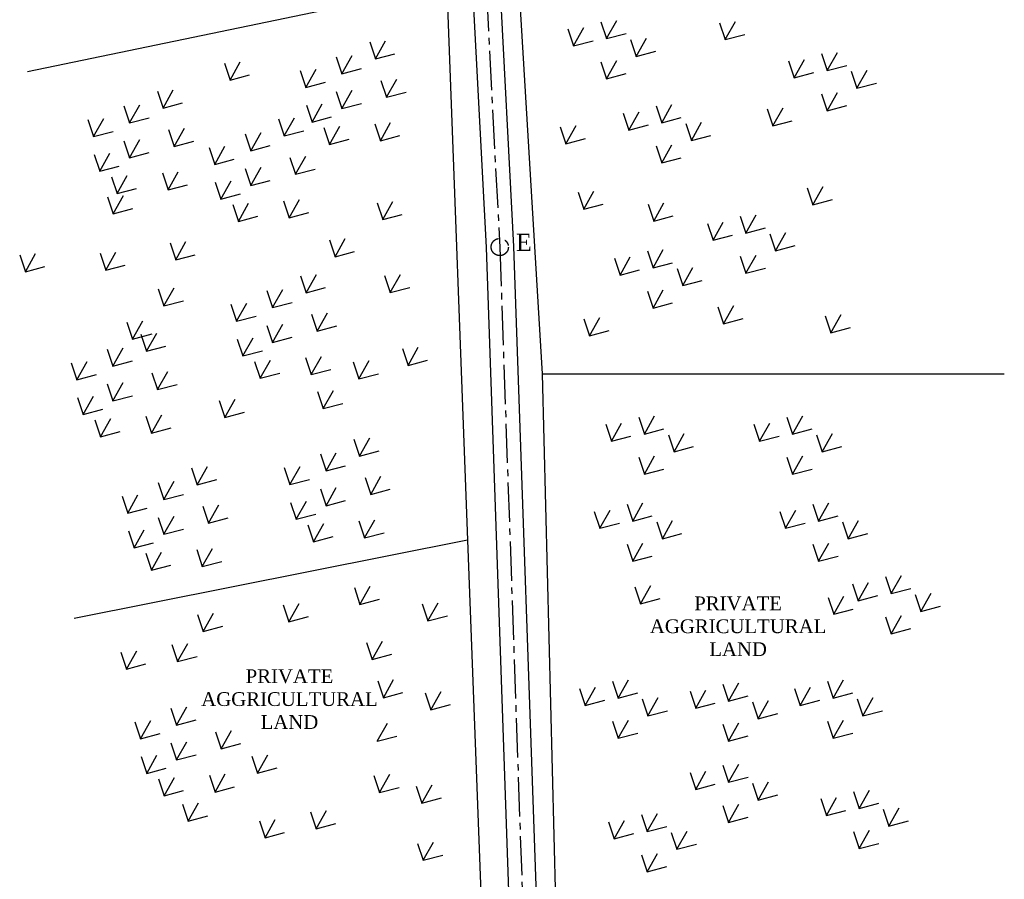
# Model space of a CAD drawing. Header units: millimetres. Extents: x 8801650 to 44133153, y -2891360 to -1762630.
# Tile 3 of 17: x 9202110 to 9345370, y -2637257 to -2512226. Entities that reach past the tile are written whole.
import ezdxf

# ---------------------------------------------------------------- set-up
doc = ezdxf.new("R2010")
doc.units = ezdxf.units.MM
doc.linetypes.add('CENTER2', pattern=[28.575, 19.05, -3.175, 3.175, -3.175])
doc.styles.get("Standard").update_dxf_attribs({"font": 'times.ttf', "height": 5000})

msp = doc.modelspace()

# ---------------------------------------------------------------- linework, layer by layer
for p, q in [((9262790, -2468400), (9267270, -2587940)), ((9273865, -2493254), (9278130, -2563730)), ((9265090, -2506970), (9203270, -2519790)), ((9286673, -2512516), (9287496, -2514983)), ((9287496, -2514983), (9288984, -2512334)), ((9303930, -2512660), (9304753, -2515127)), ((9304753, -2515127), (9306241, -2512478)), ((9281883, -2513566), (9282706, -2516033)), ((9282706, -2516033), (9284194, -2513384)), ((9253040, -2515460), (9253863, -2517927)), ((9253863, -2517927), (9255351, -2515278)), ((9282706, -2516033), (9285550, -2515280)), ((9287496, -2514983), (9290340, -2514230)), ((9290993, -2515096), (9291816, -2517563)), ((9291816, -2517563), (9293304, -2514914)), ((9304753, -2515127), (9307597, -2514374)), ((9291816, -2517563), (9294660, -2516810)), ((9319606, -2519623), (9321094, -2516974)), ((9232713, -2521007), (9234201, -2518358)), ((9248170, -2517620), (9248993, -2520087)), ((9248993, -2520087), (9250481, -2517438)), ((9253863, -2517927), (9256707, -2517174)), ((9286673, -2518356), (9287496, -2520823)), ((9287496, -2520823), (9288984, -2518174)), ((9313993, -2518206), (9314816, -2520673)), ((9314816, -2520673), (9316304, -2518024)), ((9318783, -2517156), (9319606, -2519623)), ((9231890, -2518540), (9232713, -2521007)), ((9242920, -2519610), (9243743, -2522077)), ((9243743, -2522077), (9245231, -2519428)), ((9248993, -2520087), (9251837, -2519334)), ((9314816, -2520673), (9317660, -2519920)), ((9319606, -2519623), (9322450, -2518870)), ((9323103, -2519736), (9323926, -2522203)), ((9323926, -2522203), (9325414, -2519554)), ((9232713, -2521007), (9235557, -2520254)), ((9243743, -2522077), (9246587, -2521324)), ((9254670, -2521050), (9255493, -2523517)), ((9255493, -2523517), (9256981, -2520868)), ((9287496, -2520823), (9290340, -2520070)), ((9222140, -2522610), (9222963, -2525077)), ((9222963, -2525077), (9224451, -2522428)), ((9248170, -2522680), (9248993, -2525147)), ((9248993, -2525147), (9250481, -2522498)), ((9255493, -2523517), (9258337, -2522764)), ((9323926, -2522203), (9326770, -2521450)), ((9318783, -2522996), (9319606, -2525463)), ((9319606, -2525463), (9321094, -2522814)), ((9217270, -2524770), (9218093, -2527237)), ((9218093, -2527237), (9219581, -2524588)), ((9222963, -2525077), (9225807, -2524324)), ((9243830, -2524660), (9244653, -2527127)), ((9244653, -2527127), (9246141, -2524478)), ((9248993, -2525147), (9251837, -2524394)), ((9290736, -2528273), (9292224, -2525624)), ((9294703, -2524756), (9295526, -2527223)), ((9295526, -2527223), (9297014, -2524574)), ((9310860, -2525210), (9311683, -2527677)), ((9311683, -2527677), (9313171, -2525028)), ((9319606, -2525463), (9322450, -2524710)), ((9212020, -2526760), (9212843, -2529227)), ((9212843, -2529227), (9214331, -2526578)), ((9218093, -2527237), (9220937, -2526484)), ((9239780, -2526660), (9240603, -2529127)), ((9240603, -2529127), (9242091, -2526478)), ((9244653, -2527127), (9247497, -2526374)), ((9289913, -2525806), (9290736, -2528273)), ((9295526, -2527223), (9298370, -2526470)), ((9311683, -2527677), (9314527, -2526924)), ((9212843, -2529227), (9215687, -2528474)), ((9223770, -2528200), (9224593, -2530667)), ((9224593, -2530667), (9226081, -2528018)), ((9240603, -2529127), (9243447, -2528374)), ((9246360, -2527910), (9247183, -2530377)), ((9247183, -2530377), (9248671, -2527728)), ((9253770, -2527370), (9254593, -2529837)), ((9254593, -2529837), (9256081, -2527188)), ((9280750, -2527810), (9281573, -2530277)), ((9281573, -2530277), (9283061, -2527628)), ((9290736, -2528273), (9293580, -2527520)), ((9299023, -2527336), (9299846, -2529803)), ((9299846, -2529803), (9301334, -2527154)), ((9217270, -2529830), (9218093, -2532297)), ((9218093, -2532297), (9219581, -2529648)), ((9224593, -2530667), (9227437, -2529914)), ((9234910, -2528820), (9235733, -2531287)), ((9235733, -2531287), (9237221, -2528638)), ((9247183, -2530377), (9250027, -2529624)), ((9254593, -2529837), (9257437, -2529084)), ((9281573, -2530277), (9284417, -2529524)), ((9299846, -2529803), (9302690, -2529050)), ((9229660, -2530810), (9230483, -2533277)), ((9230483, -2533277), (9231971, -2530628)), ((9235733, -2531287), (9238577, -2530534)), ((9294703, -2530596), (9295526, -2533063)), ((9295526, -2533063), (9297014, -2530414)), ((9212930, -2531810), (9213753, -2534277)), ((9213753, -2534277), (9215241, -2531628)), ((9218093, -2532297), (9220937, -2531544)), ((9230483, -2533277), (9233327, -2532524)), ((9241410, -2532250), (9242233, -2534717)), ((9242233, -2534717), (9243721, -2532068)), ((9295526, -2533063), (9298370, -2532310)), ((9213753, -2534277), (9216597, -2533524)), ((9234910, -2533880), (9235733, -2536347)), ((9235733, -2536347), (9237221, -2533698)), ((9242233, -2534717), (9245077, -2533964)), ((9215460, -2535060), (9216283, -2537527)), ((9216283, -2537527), (9217771, -2534878)), ((9222870, -2534520), (9223693, -2536987)), ((9223693, -2536987), (9225181, -2534338)), ((9231393, -2538327), (9232881, -2535678)), ((9235733, -2536347), (9238577, -2535594)), ((9216283, -2537527), (9219127, -2536774)), ((9223693, -2536987), (9226537, -2536234)), ((9230570, -2535860), (9231393, -2538327)), ((9316710, -2536680), (9317533, -2539147)), ((9317533, -2539147), (9319021, -2536498)), ((9214890, -2537980), (9215713, -2540447)), ((9215713, -2540447), (9217201, -2537798)), ((9231393, -2538327), (9234237, -2537574)), ((9241333, -2541037), (9242821, -2538388)), ((9283350, -2537330), (9284173, -2539797)), ((9284173, -2539797), (9285661, -2537148)), ((9317533, -2539147), (9320377, -2538394)), ((9215713, -2540447), (9218557, -2539694)), ((9233100, -2539110), (9233923, -2541577)), ((9233923, -2541577), (9235411, -2538928)), ((9240510, -2538570), (9241333, -2541037)), ((9254100, -2538840), (9254923, -2541307)), ((9254923, -2541307), (9256411, -2538658)), ((9284173, -2539797), (9287017, -2539044)), ((9293530, -2539060), (9294353, -2541527)), ((9294353, -2541527), (9295841, -2538878)), ((9233923, -2541577), (9236767, -2540824)), ((9241333, -2541037), (9244177, -2540284)), ((9254923, -2541307), (9257767, -2540554)), ((9294353, -2541527), (9297197, -2540774)), ((9306953, -2540796), (9307776, -2543263)), ((9307776, -2543263), (9309264, -2540614)), ((9302163, -2541846), (9302986, -2544313)), ((9302986, -2544313), (9304474, -2541664)), ((9307776, -2543263), (9310620, -2542510)), ((9247170, -2544250), (9247993, -2546717)), ((9247993, -2546717), (9249481, -2544068)), ((9302986, -2544313), (9305830, -2543560)), ((9311273, -2543376), (9312096, -2545843)), ((9312096, -2545843), (9313584, -2543194)), ((9223990, -2544690), (9224813, -2547157)), ((9224813, -2547157), (9226301, -2544508)), ((9294256, -2548323), (9295744, -2545674)), ((9312096, -2545843), (9314940, -2545090)), ((9202110, -2546420), (9202933, -2548887)), ((9202933, -2548887), (9204421, -2546238)), ((9213810, -2546200), (9214633, -2548667)), ((9214633, -2548667), (9216121, -2546018)), ((9224813, -2547157), (9227657, -2546404)), ((9247993, -2546717), (9250837, -2545964)), ((9288643, -2546906), (9289466, -2549373)), ((9289466, -2549373), (9290954, -2546724)), ((9293433, -2545856), (9294256, -2548323)), ((9306953, -2546636), (9307776, -2549103)), ((9307776, -2549103), (9309264, -2546454)), ((9202933, -2548887), (9205777, -2548134)), ((9214633, -2548667), (9217477, -2547914)), ((9294256, -2548323), (9297100, -2547570)), ((9297753, -2548436), (9298576, -2550903)), ((9298576, -2550903), (9300064, -2548254)), ((9307776, -2549103), (9310620, -2548350)), ((9242960, -2549470), (9243783, -2551937)), ((9243783, -2551937), (9245271, -2549288)), ((9255190, -2549450), (9256013, -2551917)), ((9256013, -2551917), (9257501, -2549268)), ((9289466, -2549373), (9292310, -2548620)), ((9222260, -2551390), (9223083, -2553857)), ((9223083, -2553857), (9224571, -2551208)), ((9238913, -2554097), (9240401, -2551448)), ((9243783, -2551937), (9246627, -2551184)), ((9256013, -2551917), (9258857, -2551164)), ((9298576, -2550903), (9301420, -2550150)), ((9238090, -2551630), (9238913, -2554097)), ((9293433, -2551696), (9294256, -2554163)), ((9294256, -2554163), (9295744, -2551514)), ((9223083, -2553857), (9225927, -2553104)), ((9232840, -2553620), (9233663, -2556087)), ((9233663, -2556087), (9235151, -2553438)), ((9238913, -2554097), (9241757, -2553344)), ((9294256, -2554163), (9297100, -2553410)), ((9303710, -2553990), (9304533, -2556457)), ((9304533, -2556457), (9306021, -2553808)), ((9233663, -2556087), (9236507, -2555334)), ((9244590, -2555060), (9245413, -2557527)), ((9245413, -2557527), (9246901, -2554878)), ((9284210, -2555720), (9285033, -2558187)), ((9285033, -2558187), (9286521, -2555538)), ((9304533, -2556457), (9307377, -2555704)), ((9319310, -2555290), (9320133, -2557757)), ((9320133, -2557757), (9321621, -2555108)), ((9217702, -2556204), (9218525, -2558671)), ((9218525, -2558671), (9220013, -2556022)), ((9238090, -2556690), (9238913, -2559157)), ((9238913, -2559157), (9240401, -2556508)), ((9245413, -2557527), (9248257, -2556774)), ((9320133, -2557757), (9322977, -2557004)), ((9218525, -2558671), (9221369, -2557918)), ((9219730, -2557980), (9220553, -2560447)), ((9220553, -2560447), (9222041, -2557798)), ((9234573, -2561137), (9236061, -2558488)), ((9238913, -2559157), (9241757, -2558404)), ((9285033, -2558187), (9287877, -2557434)), ((9215683, -2562607), (9217171, -2559958)), ((9220553, -2560447), (9223397, -2559694)), ((9233750, -2558670), (9234573, -2561137)), ((9257790, -2560050), (9258613, -2562517)), ((9258613, -2562517), (9260101, -2559868)), ((9214860, -2560140), (9215683, -2562607)), ((9234573, -2561137), (9237417, -2560384)), ((9243690, -2561380), (9244513, -2563847)), ((9244513, -2563847), (9246001, -2561198)), ((9209610, -2562130), (9210433, -2564597)), ((9210433, -2564597), (9211921, -2561948)), ((9215683, -2562607), (9218527, -2561854)), ((9236280, -2561920), (9237103, -2564387)), ((9237103, -2564387), (9238591, -2561738)), ((9250640, -2562000), (9251463, -2564467)), ((9251463, -2564467), (9252951, -2561818)), ((9258613, -2562517), (9261457, -2561764)), ((9210433, -2564597), (9213277, -2563844)), ((9221360, -2563570), (9222183, -2566037)), ((9222183, -2566037), (9223671, -2563388)), ((9237103, -2564387), (9239947, -2563634)), ((9244513, -2563847), (9247357, -2563094)), ((9251463, -2564467), (9254307, -2563714)), ((9278130, -2563730), (9345370, -2563730)), ((9278130, -2563730), (9280160, -2644360)), ((9214860, -2565200), (9215683, -2567667)), ((9215683, -2567667), (9217171, -2565018)), ((9222183, -2566037), (9225027, -2565284)), ((9210520, -2567180), (9211343, -2569647)), ((9211343, -2569647), (9212831, -2566998)), ((9215683, -2567667), (9218527, -2566914)), ((9245440, -2566320), (9246263, -2568787)), ((9246263, -2568787), (9247751, -2566138)), ((9231140, -2567620), (9231963, -2570087)), ((9231963, -2570087), (9233451, -2567438)), ((9246263, -2568787), (9249107, -2568034)), ((9211343, -2569647), (9214187, -2568894)), ((9220460, -2569890), (9221283, -2572357)), ((9221283, -2572357), (9222771, -2569708)), ((9231963, -2570087), (9234807, -2569334)), ((9292173, -2570026), (9292996, -2572493)), ((9292996, -2572493), (9294484, -2569844)), ((9313723, -2570026), (9314546, -2572493)), ((9314546, -2572493), (9316034, -2569844)), ((9213050, -2570430), (9213873, -2572897)), ((9213873, -2572897), (9215361, -2570248)), ((9287383, -2571076), (9288206, -2573543)), ((9288206, -2573543), (9289694, -2570894)), ((9308933, -2571076), (9309756, -2573543)), ((9309756, -2573543), (9311244, -2570894)), ((9213873, -2572897), (9216717, -2572144)), ((9221283, -2572357), (9224127, -2571604)), ((9288206, -2573543), (9291050, -2572790)), ((9292996, -2572493), (9295840, -2571740)), ((9296493, -2572606), (9297316, -2575073)), ((9297316, -2575073), (9298804, -2572424)), ((9309756, -2573543), (9312600, -2572790)), ((9314546, -2572493), (9317390, -2571740)), ((9318043, -2572606), (9318866, -2575073)), ((9318866, -2575073), (9320354, -2572424)), ((9250730, -2573230), (9251553, -2575697)), ((9251553, -2575697), (9253041, -2573048)), ((9297316, -2575073), (9300160, -2574320)), ((9318866, -2575073), (9321710, -2574320)), ((9245860, -2575390), (9246683, -2577857)), ((9246683, -2577857), (9248171, -2575208)), ((9251553, -2575697), (9254397, -2574944)), ((9292996, -2578333), (9294484, -2575684)), ((9314546, -2578333), (9316034, -2575684)), ((9227953, -2579857), (9229441, -2577208)), ((9241433, -2579847), (9242921, -2577198)), ((9246683, -2577857), (9249527, -2577104)), ((9292173, -2575866), (9292996, -2578333)), ((9313723, -2575866), (9314546, -2578333)), ((9227130, -2577390), (9227953, -2579857)), ((9240610, -2577380), (9241433, -2579847)), ((9253183, -2581287), (9254671, -2578638)), ((9292996, -2578333), (9295840, -2577580)), ((9314546, -2578333), (9317390, -2577580)), ((9222260, -2579550), (9223083, -2582017)), ((9223083, -2582017), (9224571, -2579368)), ((9227953, -2579857), (9230797, -2579104)), ((9241433, -2579847), (9244277, -2579094)), ((9252360, -2578820), (9253183, -2581287)), ((9217010, -2581540), (9217833, -2584007)), ((9217833, -2584007), (9219321, -2581358)), ((9223083, -2582017), (9225927, -2581264)), ((9245860, -2580450), (9246683, -2582917)), ((9246683, -2582917), (9248171, -2580268)), ((9253183, -2581287), (9256027, -2580534)), ((9229583, -2585447), (9231071, -2582798)), ((9241520, -2582430), (9242343, -2584897)), ((9242343, -2584897), (9243831, -2582248)), ((9246683, -2582917), (9249527, -2582164)), ((9290483, -2582686), (9291306, -2585153)), ((9291306, -2585153), (9292794, -2582504)), ((9317523, -2582686), (9318346, -2585153)), ((9318346, -2585153), (9319834, -2582504)), ((9217833, -2584007), (9220677, -2583254)), ((9228760, -2582980), (9229583, -2585447)), ((9242343, -2584897), (9245187, -2584144)), ((9285693, -2583736), (9286516, -2586203)), ((9286516, -2586203), (9288004, -2583554)), ((9291306, -2585153), (9294150, -2584400)), ((9312733, -2583736), (9313556, -2586203)), ((9313556, -2586203), (9315044, -2583554)), ((9318346, -2585153), (9321190, -2584400)), ((9222260, -2584610), (9223083, -2587077)), ((9223083, -2587077), (9224571, -2584428)), ((9229583, -2585447), (9232427, -2584694)), ((9244050, -2585680), (9244873, -2588147)), ((9244873, -2588147), (9246361, -2585498)), ((9251460, -2585140), (9252283, -2587607)), ((9252283, -2587607), (9253771, -2584958)), ((9286516, -2586203), (9289360, -2585450)), ((9294803, -2585266), (9295626, -2587733)), ((9295626, -2587733), (9297114, -2585084)), ((9313556, -2586203), (9316400, -2585450)), ((9321843, -2585266), (9322666, -2587733)), ((9322666, -2587733), (9324154, -2585084)), ((9217920, -2586590), (9218743, -2589057)), ((9218743, -2589057), (9220231, -2586408)), ((9223083, -2587077), (9225927, -2586324)), ((9252283, -2587607), (9255127, -2586854)), ((9295626, -2587733), (9298470, -2586980)), ((9322666, -2587733), (9325510, -2586980)), ((9267270, -2587940), (9210040, -2599310)), ((9218743, -2589057), (9221587, -2588304)), ((9244873, -2588147), (9247717, -2587394)), ((9267270, -2587940), (9269280, -2641562)), ((9290483, -2588526), (9291306, -2590993)), ((9291306, -2590993), (9292794, -2588344)), ((9317523, -2588526), (9318346, -2590993)), ((9318346, -2590993), (9319834, -2588344)), ((9220450, -2589840), (9221273, -2592307)), ((9221273, -2592307), (9222761, -2589658)), ((9227860, -2589300), (9228683, -2591767)), ((9228683, -2591767), (9230171, -2589118)), ((9221273, -2592307), (9224117, -2591554)), ((9228683, -2591767), (9231527, -2591014)), ((9291306, -2590993), (9294150, -2590240)), ((9318346, -2590993), (9321190, -2590240)), ((9323303, -2594286), (9324126, -2596753)), ((9324126, -2596753), (9325614, -2594104)), ((9328093, -2593236), (9328916, -2595703)), ((9328916, -2595703), (9330404, -2593054)), ((9250800, -2594800), (9251623, -2597267)), ((9251623, -2597267), (9253111, -2594618)), ((9291613, -2594716), (9292436, -2597183)), ((9292436, -2597183), (9293924, -2594534)), ((9328916, -2595703), (9331760, -2594950)), ((9332413, -2595816), (9333236, -2598283)), ((9333236, -2598283), (9334724, -2595634)), ((9241273, -2599807), (9242761, -2597158)), ((9251623, -2597267), (9254467, -2596514)), ((9260670, -2597210), (9261493, -2599677)), ((9261493, -2599677), (9262981, -2597028)), ((9292436, -2597183), (9295280, -2596430)), ((9319733, -2596246), (9320556, -2598713)), ((9320556, -2598713), (9322044, -2596064)), ((9324126, -2596753), (9326970, -2596000)), ((9228823, -2601207), (9230311, -2598558)), ((9240450, -2597340), (9241273, -2599807)), ((9320556, -2598713), (9323400, -2597960)), ((9333236, -2598283), (9336080, -2597530)), ((9228000, -2598740), (9228823, -2601207)), ((9241273, -2599807), (9244117, -2599054)), ((9261493, -2599677), (9264337, -2598924)), ((9328093, -2599076), (9328916, -2601543)), ((9328916, -2601543), (9330404, -2598894)), ((9228823, -2601207), (9231667, -2600454)), ((9328916, -2601543), (9331760, -2600790)), ((9225093, -2605587), (9226581, -2602938)), ((9252580, -2602800), (9253403, -2605267)), ((9253403, -2605267), (9254891, -2602618)), ((9216820, -2604210), (9217643, -2606677)), ((9217643, -2606677), (9219131, -2604028)), ((9224270, -2603120), (9225093, -2605587)), ((9225093, -2605587), (9227937, -2604834)), ((9253403, -2605267), (9256247, -2604514)), ((9217643, -2606677), (9220487, -2605924)), ((9254210, -2608390), (9255033, -2610857)), ((9255033, -2610857), (9256521, -2608208)), ((9288373, -2608436), (9289196, -2610903)), ((9289196, -2610903), (9290684, -2608254)), ((9305256, -2611323), (9306744, -2608674)), ((9319643, -2608436), (9320466, -2610903)), ((9320466, -2610903), (9321954, -2608254)), ((9255033, -2610857), (9257877, -2610104)), ((9261110, -2610130), (9261933, -2612597)), ((9261933, -2612597), (9263421, -2609948)), ((9283583, -2609486), (9284406, -2611953)), ((9284406, -2611953), (9285894, -2609304)), ((9289196, -2610903), (9292040, -2610150)), ((9299643, -2609906), (9300466, -2612373)), ((9300466, -2612373), (9301954, -2609724)), ((9304433, -2608856), (9305256, -2611323)), ((9314853, -2609486), (9315676, -2611953)), ((9315676, -2611953), (9317164, -2609304)), ((9320466, -2610903), (9323310, -2610150)), ((9284406, -2611953), (9287250, -2611200)), ((9292693, -2611016), (9293516, -2613483)), ((9293516, -2613483), (9295004, -2610834)), ((9300466, -2612373), (9303310, -2611620)), ((9305256, -2611323), (9308100, -2610570)), ((9308753, -2611436), (9309576, -2613903)), ((9309576, -2613903), (9311064, -2611254)), ((9315676, -2611953), (9318520, -2611200)), ((9323963, -2611016), (9324786, -2613483)), ((9324786, -2613483), (9326274, -2610834)), ((9224110, -2612360), (9224933, -2614827)), ((9224933, -2614827), (9226421, -2612178)), ((9261933, -2612597), (9264777, -2611844)), ((9293516, -2613483), (9296360, -2612730)), ((9324786, -2613483), (9327630, -2612730)), ((9218860, -2614350), (9219683, -2616817)), ((9219683, -2616817), (9221171, -2614168)), ((9224933, -2614827), (9227777, -2614074)), ((9288373, -2614276), (9289196, -2616743)), ((9289196, -2616743), (9290684, -2614094)), ((9309576, -2613903), (9312420, -2613150)), ((9319643, -2614276), (9320466, -2616743)), ((9320466, -2616743), (9321954, -2614094)), ((9230610, -2615790), (9231433, -2618257)), ((9231433, -2618257), (9232921, -2615608)), ((9254133, -2617177), (9255621, -2614528)), ((9304433, -2614696), (9305256, -2617163)), ((9305256, -2617163), (9306744, -2614514)), ((9219683, -2616817), (9222527, -2616064)), ((9224933, -2619887), (9226421, -2617238)), ((9254133, -2617177), (9256977, -2616424)), ((9289196, -2616743), (9292040, -2615990)), ((9305256, -2617163), (9308100, -2616410)), ((9320466, -2616743), (9323310, -2615990)), ((9224110, -2617420), (9224933, -2619887)), ((9231433, -2618257), (9234277, -2617504)), ((9219770, -2619400), (9220593, -2621867)), ((9220593, -2621867), (9222081, -2619218)), ((9224933, -2619887), (9227777, -2619134)), ((9235890, -2619330), (9236713, -2621797)), ((9236713, -2621797), (9238201, -2619148)), ((9220593, -2621867), (9223437, -2621114)), ((9236713, -2621797), (9239557, -2621044)), ((9300466, -2624193), (9301954, -2621544)), ((9304433, -2620676), (9305256, -2623143)), ((9305256, -2623143), (9306744, -2620494)), ((9222300, -2622650), (9223123, -2625117)), ((9223123, -2625117), (9224611, -2622468)), ((9229710, -2622110), (9230533, -2624577)), ((9230533, -2624577), (9232021, -2621928)), ((9253650, -2622170), (9254473, -2624637)), ((9254473, -2624637), (9255961, -2621988)), ((9299643, -2621726), (9300466, -2624193)), ((9305256, -2623143), (9308100, -2622390)), ((9309576, -2625723), (9311064, -2623074)), ((9223123, -2625117), (9225967, -2624364)), ((9230533, -2624577), (9233377, -2623824)), ((9254473, -2624637), (9257317, -2623884)), ((9259815, -2623710), (9260639, -2626177)), ((9260639, -2626177), (9262126, -2623528)), ((9300466, -2624193), (9303310, -2623440)), ((9308753, -2623256), (9309576, -2625723)), ((9323443, -2624476), (9324266, -2626943)), ((9324266, -2626943), (9325754, -2624294)), ((9260639, -2626177), (9263482, -2625424)), ((9309576, -2625723), (9312420, -2624970)), ((9318653, -2625526), (9319476, -2627993)), ((9319476, -2627993), (9320964, -2625344)), ((9225810, -2626330), (9226633, -2628797)), ((9226633, -2628797), (9228121, -2626148)), ((9245263, -2629897), (9246751, -2627248)), ((9304433, -2626516), (9305256, -2628983)), ((9305256, -2628983), (9306744, -2626334)), ((9319476, -2627993), (9322320, -2627240)), ((9324266, -2626943), (9327110, -2626190)), ((9327763, -2627056), (9328586, -2629523)), ((9328586, -2629523), (9330074, -2626874)), ((9226633, -2628797), (9229477, -2628044)), ((9236990, -2628740), (9237813, -2631207)), ((9237813, -2631207), (9239301, -2628558)), ((9244440, -2627430), (9245263, -2629897)), ((9288626, -2631363), (9290114, -2628714)), ((9292593, -2627846), (9293416, -2630313)), ((9293416, -2630313), (9294904, -2627664)), ((9305256, -2628983), (9308100, -2628230)), ((9328586, -2629523), (9331430, -2628770)), ((9245263, -2629897), (9248107, -2629144)), ((9287803, -2628896), (9288626, -2631363)), ((9293416, -2630313), (9296260, -2629560)), ((9297736, -2632893), (9299224, -2630244)), ((9324266, -2632783), (9325754, -2630134)), ((9237813, -2631207), (9240657, -2630454)), ((9288626, -2631363), (9291470, -2630610)), ((9296913, -2630426), (9297736, -2632893)), ((9323443, -2630316), (9324266, -2632783)), ((9260010, -2632030), (9260833, -2634497)), ((9260833, -2634497), (9262321, -2631848)), ((9297736, -2632893), (9300580, -2632140)), ((9324266, -2632783), (9327110, -2632030)), ((9260833, -2634497), (9263677, -2633744)), ((9292593, -2633686), (9293416, -2636153)), ((9293416, -2636153), (9294904, -2633504)), ((9293416, -2636153), (9296260, -2635400))]:
    msp.add_line(p, q)
at = {"color": 1, "linetype": 'CENTER2', "ltscale": 300}
msp.add_lwpolyline([(9252461, -2317454), (9262721, -2345645), (9264286, -2355522), (9264286, -2415522), (9267773, -2465400), (9271960, -2545291), (9275555, -2648228)], dxfattribs=at)
at = {"ltscale": 300}
for points in [[(9259299, -2330396), (9264667, -2345142), (9266286, -2355365), (9266286, -2415452), (9269770, -2465278), (9273959, -2545203), (9277497, -2646540)], [(9255541, -2331764), (9260776, -2346148), (9262286, -2355680), (9262286, -2415592), (9265777, -2465522), (9269962, -2545378), (9273474, -2645957)]]:
    msp.add_lwpolyline(points, dxfattribs=at)
at = {"linetype": 'CENTER2', "ltscale": 300}
msp.add_circle((9271960, -2545291), 1250, dxfattribs=at)

# ---------------------------------------------------------------- texts
at = {"linetype": 'CENTER2', "ltscale": 300, "insert": (9275466, -2543361), "char_height": 2500, "width": 10060.24, "attachment_point": 2}
msp.add_mtext('E', dxfattribs=at)
at = {"char_height": 2000, "width": 10060.24, "attachment_point": 2}
for insert in [(9306635, -2596117), (9241362, -2606711)]:
    msp.add_mtext('PRIVATE AGGRICULTURAL LAND', dxfattribs=dict(at, insert=insert))

doc.saveas('drawing.dxf')
